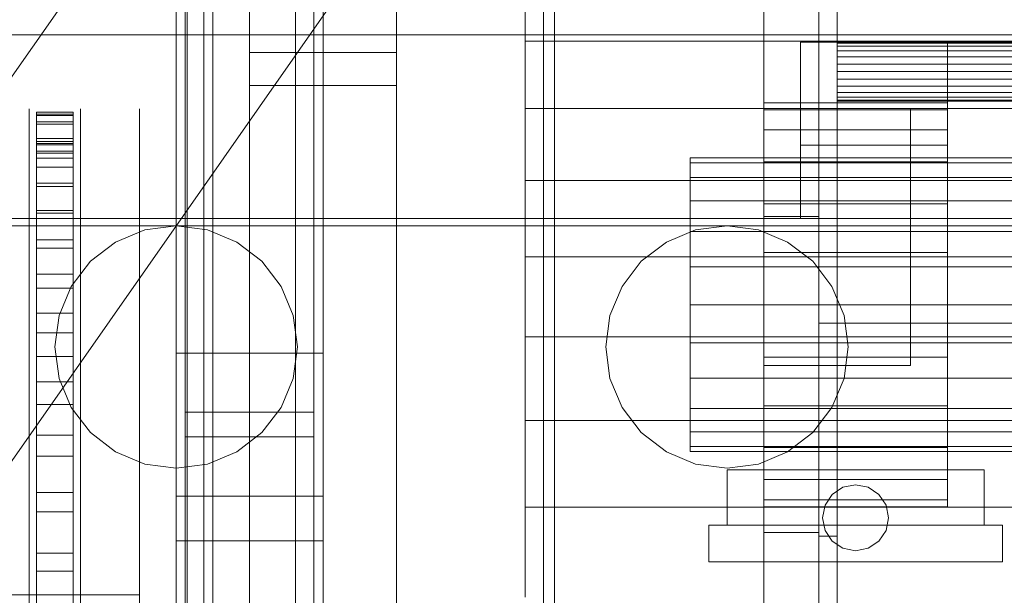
# Model space of a CAD drawing. Header units: millimetres. Extents: x -2233 to 61924, y -68080 to 6847.
# Tile 39 of 256: x -1543 to -1274, y -34153 to -33996. Entities that reach past the tile are written whole.
import ezdxf

# ---------------------------------------------------------------- set-up
doc = ezdxf.new("R2010")
doc.units = ezdxf.units.MM
for name, color, linetype, lineweight in [('COTAS_O', 1, 'Continuous', 0), ('frontal_briquetadora', 7, 'Continuous', 0), ('frontal_C03', 7, 'Continuous', 0), ('frontal_dosificador', 7, 'Continuous', 0), ('frontal_secador', 7, 'Continuous', 0), ('frontal_tolva', 7, 'Continuous', 0)]:
    doc.layers.add(name, color=color, linetype=linetype, lineweight=lineweight)
doc.dimstyles.new('R19_100', dxfattribs={"dimtxt": 250, "dimasz": 150, "dimexe": 150, "dimexo": 80, "dimgap": 100, "dimtad": 1, "dimtih": 1, "dimtoh": 1, "dimdsep": 46, "dimcen": 0.09, "dimadec": 0, "dimazin": 0, "dimtfac": 1, "dimtdec": 4, "dimtofl": 0, "dimtmove": 0, "dimatfit": 3, "dimfxl": 1, "dimtolj": 1, "dimtzin": 0, "dimarcsym": 0})

# ---------------------------------------------------------------- blocks, each defined once
blk = doc.blocks.new('DIM_R28_51')
at = {"layer": 'COTAS_O'}
for p, q in [((-1725, -31700), (-1025, -31700)), ((-1025, -31700), (-1070, -31850)), ((-1025, -34400), (-1025, -31700)), ((-1025, -31700), (-980, -31850)), ((-1025, -34400), (-1070, -34250)), ((-1025, -34400), (-980, -34250)), ((-1725, -34400), (-1025, -34400))]:
    blk.add_line(p, q, dxfattribs=at)
blk.add_text('2700 O', height=250, rotation=90, dxfattribs=at).set_placement((-1125, -33050))
blk = doc.blocks.new('DIM_R28_52')
at = {"layer": 'COTAS_O'}
for p, q in [((-1725, -33700), (-1575, -33655)), ((1725, -33700), (1575, -33655)), ((-1725, -34400), (-1725, -33700)), ((-1725, -33700), (1725, -33700)), ((-1725, -33700), (-1575, -33745)), ((1725, -33700), (1575, -33745)), ((1725, -34400), (1725, -33700))]:
    blk.add_line(p, q, dxfattribs=at)
blk.add_text('3450 O', height=250, dxfattribs=at).set_placement((0, -33600))
blk = doc.blocks.new('DIM_R28_57')
at = {"layer": 'COTAS_O'}
for p, q in [((-1480, -33670), (-780, -33670)), ((-780, -33670), (-825, -33820)), ((-780, -36000), (-780, -33670)), ((-780, -33670), (-735, -33820)), ((-780, -36000), (-825, -35850)), ((-780, -36000), (-735, -35850)), ((-1480, -36000), (-780, -36000))]:
    blk.add_line(p, q, dxfattribs=at)
blk.add_text('2330 O', height=250, rotation=90, dxfattribs=at).set_placement((-880, -34835))
blk = doc.blocks.new('DIM_R28_59')
at = {"layer": 'COTAS_O'}
for p, q in [((-1400, -33000), (-700, -33000)), ((-700, -33000), (-745, -33150)), ((-700, -36000), (-700, -33000)), ((-700, -33000), (-655, -33150)), ((-700, -36000), (-745, -35850)), ((-700, -36000), (-655, -35850)), ((-1400, -36000), (-700, -36000))]:
    blk.add_line(p, q, dxfattribs=at)
blk.add_text('3000 O', height=250, rotation=90, dxfattribs=at).set_placement((-800, -34500))

msp = doc.modelspace()

# ---------------------------------------------------------------- linework, layer by layer
at = {"layer": 'frontal_briquetadora'}
for p, q in [((-1405, -34001.746), (-1405, -33984.725)), ((-1405, -34020.086), (-1405, -34001.746)), ((-630, -34001.746), (-1405, -34001.746)), ((-1540, -34021.432), (-1540, -34020.159)), ((-1540, -34023.974), (-1540, -34021.432)), ((-1538, -34021.599), (-1538, -34021.008)), ((-1538, -34021.008), (-1538, -34021.918)), ((-1538, -34021.008), (-1528, -34021.008)), ((-1538, -34023.687), (-1538, -34021.599)), ((-1538, -34021.599), (-1528, -34021.599)), ((-1538, -34021.918), (-1538, -34024.323)), ((-1538, -34021.918), (-1528, -34021.918)), ((-1528, -34021.008), (-1528, -34021.918)), ((-1528, -34021.599), (-1528, -34021.008)), ((-1528, -34023.687), (-1528, -34021.599)), ((-1528, -34021.918), (-1528, -34024.323)), ((-1526, -34021.432), (-1526, -34020.159)), ((-1526, -34023.974), (-1526, -34021.432)), ((-1510, -34021.432), (-1510, -34020.159)), ((-1510, -34023.974), (-1510, -34021.432)), ((-1405, -34039.668), (-1405, -34020.086)), ((-630, -34020.086), (-1405, -34020.086)), ((-1540, -34027.772), (-1540, -34023.974)), ((-1538, -34255.522), (-1538, -34023.687)), ((-1538, -34023.687), (-1528, -34023.687)), ((-1538, -34024.323), (-1538, -34028.212)), ((-1538, -34024.323), (-1528, -34024.323)), ((-1528, -34255.522), (-1528, -34023.687)), ((-1528, -34024.323), (-1528, -34028.212)), ((-1526, -34027.772), (-1526, -34023.974)), ((-1510, -34027.772), (-1510, -34023.974)), ((-1540, -34032.813), (-1540, -34027.772)), ((-1540, -34030.642), (-1540, -34030)), ((-1538, -34028.212), (-1538, -34033.566)), ((-1538, -34028.212), (-1528, -34028.212)), ((-1538, -34029.008), (-1538, -34029.894)), ((-1538, -34029.584), (-1538, -34029.008)), ((-1538, -34029.008), (-1528, -34029.008)), ((-1538, -34031.618), (-1538, -34029.584)), ((-1538, -34029.584), (-1528, -34029.584)), ((-1538, -34029.894), (-1538, -34032.237)), ((-1538, -34029.894), (-1528, -34029.894)), ((-1528, -34028.212), (-1528, -34033.566)), ((-1528, -34029.584), (-1528, -34029.008)), ((-1528, -34029.008), (-1528, -34029.894)), ((-1528, -34031.618), (-1528, -34029.584)), ((-1528, -34029.894), (-1528, -34032.237)), ((-1526, -34032.813), (-1526, -34027.772)), ((-1526, -34030.642), (-1526, -34030)), ((-1510, -34032.813), (-1510, -34027.772)), ((-1540, -34032.567), (-1540, -34030.642)), ((-1540, -34035.764), (-1540, -34032.567)), ((-1540, -34039.075), (-1540, -34032.813)), ((-1538, -34263.452), (-1538, -34031.618)), ((-1538, -34031.618), (-1528, -34031.618)), ((-1538, -34032.237), (-1538, -34036.025)), ((-1538, -34032.237), (-1528, -34032.237)), ((-1528, -34263.452), (-1528, -34031.618)), ((-1528, -34032.237), (-1528, -34036.025)), ((-1526, -34032.567), (-1526, -34030.642)), ((-1526, -34035.764), (-1526, -34032.567)), ((-1526, -34039.075), (-1526, -34032.813)), ((-1510, -34039.075), (-1510, -34032.813)), ((-1538, -34033.566), (-1538, -34040.36)), ((-1538, -34033.566), (-1528, -34033.566)), ((-1528, -34033.566), (-1528, -34040.36)), ((-1540, -34040.222), (-1540, -34035.764)), ((-1538, -34036.025), (-1538, -34041.241)), ((-1538, -34036.025), (-1528, -34036.025)), ((-1528, -34036.025), (-1528, -34041.241)), ((-1526, -34040.222), (-1526, -34035.764)), ((-1540, -34046.532), (-1540, -34039.075)), ((-1540, -34045.921), (-1540, -34040.222)), ((-1538, -34040.36), (-1538, -34048.56)), ((-1538, -34040.36), (-1528, -34040.36)), ((-1528, -34040.36), (-1528, -34048.56)), ((-1526, -34046.532), (-1526, -34039.075)), ((-1526, -34045.921), (-1526, -34040.222)), ((-1510, -34046.532), (-1510, -34039.075)), ((-1405, -34060.408), (-1405, -34039.668)), ((-630, -34039.668), (-1405, -34039.668)), ((-1538, -34041.241), (-1538, -34047.859)), ((-1538, -34041.241), (-1528, -34041.241)), ((-1528, -34041.241), (-1528, -34047.859)), ((-1540, -34052.836), (-1540, -34045.921)), ((-1526, -34052.836), (-1526, -34045.921)), ((-1540, -34055.154), (-1540, -34046.532)), ((-1538, -34047.859), (-1538, -34055.846)), ((-1538, -34047.859), (-1528, -34047.859)), ((-1538, -34048.56), (-1538, -34058.126)), ((-1538, -34048.56), (-1528, -34048.56)), ((-1528, -34047.859), (-1528, -34055.846)), ((-1528, -34048.56), (-1528, -34058.126)), ((-1526, -34055.154), (-1526, -34046.532)), ((-1510, -34055.154), (-1510, -34046.532)), ((-1540, -34060.938), (-1540, -34052.836)), ((-1526, -34060.938), (-1526, -34052.836)), ((-1540, -34064.906), (-1540, -34055.154)), ((-1538, -34055.846), (-1538, -34065.165)), ((-1538, -34055.846), (-1528, -34055.846)), ((-1528, -34055.846), (-1528, -34065.165)), ((-1526, -34064.906), (-1526, -34055.154)), ((-1510, -34064.906), (-1510, -34055.154)), ((-1538, -34058.126), (-1538, -34069.012)), ((-1538, -34058.126), (-1528, -34058.126)), ((-1528, -34058.126), (-1528, -34069.012)), ((-1540, -34070.192), (-1540, -34060.938)), ((-1526, -34070.192), (-1526, -34060.938)), ((-1405, -34082.216), (-1405, -34060.408)), ((-630, -34060.408), (-1405, -34060.408)), ((-1540, -34075.747), (-1540, -34064.906)), ((-1526, -34075.747), (-1526, -34064.906)), ((-1510, -34075.747), (-1510, -34064.906)), ((-1538, -34065.165), (-1538, -34075.769)), ((-1538, -34065.165), (-1528, -34065.165)), ((-1528, -34065.165), (-1528, -34075.769)), ((-1540, -34080.559), (-1540, -34070.192)), ((-1538, -34069.012), (-1538, -34081.166)), ((-1538, -34069.012), (-1528, -34069.012)), ((-1528, -34069.012), (-1528, -34081.166)), ((-1526, -34080.559), (-1526, -34070.192)), ((-1540, -34087.632), (-1540, -34075.747)), ((-1526, -34087.632), (-1526, -34075.747)), ((-1510, -34087.632), (-1510, -34075.747)), ((-1538, -34075.769), (-1538, -34087.608)), ((-1538, -34075.769), (-1528, -34075.769)), ((-1528, -34075.769), (-1528, -34087.608)), ((-1540, -34091.994), (-1540, -34080.559)), ((-1526, -34091.994), (-1526, -34080.559)), ((-1538, -34081.166), (-1538, -34094.527)), ((-1538, -34081.166), (-1528, -34081.166)), ((-1528, -34081.166), (-1528, -34094.527)), ((-1510, -34088.791), (-1510, -34083.177)), ((-1405, -34105), (-1405, -34082.216)), ((-630, -34082.216), (-1405, -34082.216)), ((-1540, -34100.514), (-1540, -34087.632)), ((-1538, -34087.608), (-1538, -34100.623)), ((-1538, -34087.608), (-1528, -34087.608)), ((-1528, -34087.608), (-1528, -34100.623)), ((-1526, -34100.514), (-1526, -34087.632)), ((-1510, -34100.514), (-1510, -34087.632)), ((-1510, -34099.562), (-1510, -34088.791)), ((-1540, -34104.448), (-1540, -34091.994)), ((-1526, -34104.448), (-1526, -34091.994)), ((-1538, -34094.527), (-1538, -34109.032)), ((-1538, -34094.527), (-1528, -34094.527)), ((-1528, -34094.527), (-1528, -34109.032)), ((-1510, -34114.62), (-1510, -34099.562)), ((-1540, -34114.338), (-1540, -34100.514)), ((-1538, -34100.623), (-1538, -34114.753)), ((-1538, -34100.623), (-1528, -34100.623)), ((-1528, -34100.623), (-1528, -34114.753)), ((-1526, -34114.338), (-1526, -34100.514)), ((-1510, -34114.338), (-1510, -34100.514)), ((-1540, -34117.868), (-1540, -34104.448)), ((-1526, -34117.868), (-1526, -34104.448)), ((-1405, -34128.662), (-1405, -34105)), ((-630, -34105), (-1405, -34105)), ((-1538, -34109.032), (-1538, -34124.609)), ((-1538, -34109.032), (-1528, -34109.032)), ((-1528, -34109.032), (-1528, -34124.609)), ((-1540, -34129.049), (-1540, -34114.338)), ((-1538, -34114.753), (-1538, -34129.927)), ((-1538, -34114.753), (-1528, -34114.753)), ((-1528, -34114.753), (-1528, -34129.927)), ((-1526, -34129.049), (-1526, -34114.338)), ((-1510, -34129.049), (-1510, -34114.338)), ((-1510, -34132.744), (-1510, -34114.62)), ((-1540, -34132.196), (-1540, -34117.868)), ((-1526, -34132.196), (-1526, -34117.868)), ((-1538, -34124.609), (-1538, -34141.184)), ((-1538, -34124.609), (-1528, -34124.609)), ((-1528, -34124.609), (-1528, -34141.184)), ((-1540, -34144.586), (-1540, -34129.049)), ((-1526, -34144.586), (-1526, -34129.049)), ((-1510, -34144.586), (-1510, -34129.049)), ((-1405, -34153.1), (-1405, -34128.662)), ((-630, -34128.662), (-1405, -34128.662)), ((-1538, -34129.927), (-1538, -34146.072)), ((-1538, -34129.927), (-1528, -34129.927)), ((-1528, -34129.927), (-1528, -34146.072)), ((-1540, -34147.372), (-1540, -34132.196)), ((-1526, -34147.372), (-1526, -34132.196)), ((-1510, -34152.465), (-1510, -34132.744)), ((-1538, -34141.184), (-1538, -34158.675)), ((-1538, -34141.184), (-1528, -34141.184)), ((-1528, -34141.184), (-1528, -34158.675)), ((-1540, -34160.884), (-1540, -34144.586)), ((-1526, -34160.884), (-1526, -34144.586)), ((-1510, -34160.884), (-1510, -34144.586)), ((-1540, -34163.329), (-1540, -34147.372)), ((-1538, -34146.072), (-1538, -34163.111)), ((-1538, -34146.072), (-1528, -34146.072)), ((-1528, -34146.072), (-1528, -34163.111)), ((-1526, -34163.329), (-1526, -34147.372)), ((-1660, -34152.465), (-1510, -34152.465)), ((-1510, -34152.465), (-1510, -34172.186))]:
    msp.add_line(p, q, dxfattribs=at)
at = {"layer": 'frontal_C03'}
for p, q in [((-1500, -34875.113), (-1500, -32314.944)), ((-1500, -32318.841), (-1500, -34879.011)), ((-1497, -35975), (-1497, -32996.942)), ((-1490, -35975), (-1490, -32996.942)), ((-1497, -35975), (-1497, -33266.434)), ((-1490, -35975), (-1490, -33266.434)), ((-1480, -34004.816), (-1480, -33657.91)), ((-1440, -33657.91), (-1440, -34004.816)), ((-1480, -33666.893), (-1480, -34013.799)), ((-1440, -34013.799), (-1440, -33666.893)), ((-1497, -35975), (-1497, -33805.417)), ((-1490, -35975), (-1490, -33805.417)), ((-1500, -34086.651), (-1500, -33817.159)), ((-1460, -33817.159), (-1460, -34086.651)), ((-1492.5, -34418.43), (-1492.5, -33823.47)), ((-1467.5, -33823.47), (-1467.5, -34418.43)), ((-1497.5, -34158.748), (-1497.5, -33833.28)), ((-1462.5, -33833.28), (-1462.5, -34158.748)), ((-1497.5, -34165.485), (-1497.5, -33840.017)), ((-1462.5, -34165.485), (-1462.5, -33840.017)), ((-1492.5, -34444.787), (-1492.5, -33849.827)), ((-1467.5, -34444.787), (-1467.5, -33849.827)), ((-1500, -34125.629), (-1500, -33856.137)), ((-1460, -34125.629), (-1460, -33856.137)), ((-1500, -34137.755), (-1500, -33868.264)), ((-1460, -33868.264), (-1460, -34137.755)), ((-1500, -34186.478), (-1500, -33916.987)), ((-1460, -34186.478), (-1460, -33916.987)), ((-1480, -34274.308), (-1480, -33927.401)), ((-1440, -33927.401), (-1440, -34274.308)), ((-1480, -33936.384), (-1480, -34283.291)), ((-1440, -34283.291), (-1440, -33936.384)), ((-1440, -34004.816), (-1480, -34004.816)), ((-1480, -34004.816), (-1480, -34013.799)), ((-1440, -34013.799), (-1440, -34004.816)), ((-1480, -34013.799), (-1440, -34013.799)), ((-1460, -34086.651), (-1500, -34086.651)), ((-1500, -34086.651), (-1500, -34125.629)), ((-1500, -34356.142), (-1500, -34086.651)), ((-1460, -34125.629), (-1460, -34086.651)), ((-1460, -34086.651), (-1460, -34356.142)), ((-1497.5, -34109.509), (-1497.5, -34102.771)), ((-1497.5, -34102.771), (-1462.5, -34102.771)), ((-1497.5, -34428.24), (-1497.5, -34102.771)), ((-1462.5, -34102.771), (-1462.5, -34109.509)), ((-1462.5, -34102.771), (-1462.5, -34428.24)), ((-1462.5, -34109.509), (-1497.5, -34109.509)), ((-1497.5, -34434.977), (-1497.5, -34109.509)), ((-1462.5, -34434.977), (-1462.5, -34109.509)), ((-1500, -34125.629), (-1460, -34125.629)), ((-1500, -34395.121), (-1500, -34125.629)), ((-1460, -34395.121), (-1460, -34125.629)), ((-1460, -34137.755), (-1500, -34137.755)), ((-1500, -34137.755), (-1500, -34186.478)), ((-1500, -34407.247), (-1500, -34137.755)), ((-1460, -34186.478), (-1460, -34137.755)), ((-1460, -34137.755), (-1460, -34407.247))]:
    msp.add_line(p, q, dxfattribs=at)
at = {"layer": 'frontal_dosificador'}
for p, q in [((-150, -34000), (-1850, -34000)), ((-300, -34050), (-1700, -34050)), ((-300, -34052), (-1700, -34052)), ((-1508.541, -34053.124), (-1516.5, -34056.421)), ((-1500, -34052), (-1508.541, -34053.124)), ((-1491.459, -34053.124), (-1500, -34052)), ((-1483.5, -34056.421), (-1491.459, -34053.124)), ((-1358.541, -34053.124), (-1366.5, -34056.421)), ((-1350, -34052), (-1358.541, -34053.124)), ((-1341.459, -34053.124), (-1350, -34052)), ((-1333.5, -34056.421), (-1341.459, -34053.124)), ((-1516.5, -34056.421), (-1523.335, -34061.665)), ((-1476.665, -34061.665), (-1483.5, -34056.421)), ((-1366.5, -34056.421), (-1373.335, -34061.665)), ((-1326.665, -34061.665), (-1333.5, -34056.421)), ((-1523.335, -34061.665), (-1528.579, -34068.5)), ((-1471.421, -34068.5), (-1476.665, -34061.665)), ((-1373.335, -34061.665), (-1378.579, -34068.5)), ((-1321.421, -34068.5), (-1326.665, -34061.665)), ((-1528.579, -34068.5), (-1531.876, -34076.459)), ((-1468.124, -34076.459), (-1471.421, -34068.5)), ((-1378.579, -34068.5), (-1381.876, -34076.459)), ((-1318.124, -34076.459), (-1321.421, -34068.5)), ((-1531.876, -34076.459), (-1533, -34085)), ((-1467, -34085), (-1468.124, -34076.459)), ((-1381.876, -34076.459), (-1383, -34085)), ((-1317, -34085), (-1318.124, -34076.459)), ((-1533, -34085), (-1531.876, -34093.541)), ((-1468.124, -34093.541), (-1467, -34085)), ((-1383, -34085), (-1381.876, -34093.541)), ((-1318.124, -34093.541), (-1317, -34085)), ((-1531.876, -34093.541), (-1528.579, -34101.5)), ((-1471.421, -34101.5), (-1468.124, -34093.541)), ((-1381.876, -34093.541), (-1378.579, -34101.5)), ((-1321.421, -34101.5), (-1318.124, -34093.541)), ((-1528.579, -34101.5), (-1523.335, -34108.335)), ((-1476.665, -34108.335), (-1471.421, -34101.5)), ((-1378.579, -34101.5), (-1373.335, -34108.335)), ((-1326.665, -34108.335), (-1321.421, -34101.5)), ((-1523.335, -34108.335), (-1516.5, -34113.579)), ((-1483.5, -34113.579), (-1476.665, -34108.335)), ((-1373.335, -34108.335), (-1366.5, -34113.579)), ((-1333.5, -34113.579), (-1326.665, -34108.335)), ((-1516.5, -34113.579), (-1508.541, -34116.876)), ((-1491.459, -34116.876), (-1483.5, -34113.579)), ((-1366.5, -34113.579), (-1358.541, -34116.876)), ((-1341.459, -34116.876), (-1333.5, -34113.579)), ((-1508.541, -34116.876), (-1500, -34118)), ((-1500, -34118), (-1491.459, -34116.876)), ((-1358.541, -34116.876), (-1350, -34118)), ((-1350, -34118), (-1341.459, -34116.876))]:
    msp.add_line(p, q, dxfattribs=at)
at = {"layer": 'frontal_secador'}
for p, q in [((-1400, -36000), (-1400, -33000)), ((-1340, -36000), (-1340, -33000)), ((-1400, -36000), (-1400, -33075)), ((-1400, -35590), (-1400, -33075)), ((-1400, -35940), (-1400, -33075)), ((-1400, -34650), (-1400, -33075)), ((-1397, -35940), (-1397, -33075)), ((-1325, -36000), (-1325, -33075)), ((-1325, -35590), (-1325, -33075)), ((-1325, -35980), (-1325, -33075)), ((-1320, -35980), (-1320, -33075)), ((-1400, -36000), (-1400, -33250)), ((-1330, -34002), (-1290, -34002)), ((-1330, -34030), (-1330, -34002)), ((-1320, -34002.273), (-1320, -34002)), ((1320, -34002), (-1320, -34002)), ((-1320, -34003.072), (-1320, -34002.273)), ((1320, -34002.273), (-1320, -34002.273)), ((-1320, -34004.343), (-1320, -34003.072)), ((1320, -34003.072), (-1320, -34003.072)), ((-1290, -34030), (-1290, -34002)), ((-1320, -34006), (-1320, -34004.343)), ((1320, -34004.343), (-1320, -34004.343)), ((-1320, -34007.929), (-1320, -34006)), ((1320, -34006), (-1320, -34006)), ((-1320, -34010), (-1320, -34007.929)), ((1320, -34007.929), (-1320, -34007.929)), ((-1320, -34010), (-1320, -34012.071)), ((-1320, -34010), (1320, -34010)), ((-1320, -34012.071), (-1320, -34014)), ((1320, -34012.071), (-1320, -34012.071)), ((-1320, -34014), (-1320, -34015.657)), ((1320, -34014), (-1320, -34014)), ((-1320, -34015.657), (-1320, -34016.928)), ((1320, -34015.657), (-1320, -34015.657)), ((-1340, -34020.374), (-1340, -34018.5)), ((-1290, -34018.5), (-1340, -34018.5)), ((-1320, -34016.928), (-1320, -34017.727)), ((1320, -34016.928), (-1320, -34016.928)), ((-1320, -34017.727), (-1320, -34018)), ((1320, -34017.727), (-1320, -34017.727)), ((1320, -34018), (-1320, -34018)), ((-1290, -34020.374), (-1290, -34018.5)), ((-1340, -34020), (-1300, -34020)), ((-1340, -34050), (-1340, -34020)), ((-1340, -34025.869), (-1340, -34020.374)), ((-1290, -34020.374), (-1340, -34020.374)), ((-1300, -34050), (-1300, -34020)), ((-1290, -34025.869), (-1290, -34020.374)), ((-1340, -34034.609), (-1340, -34025.869)), ((-1290, -34025.869), (-1340, -34025.869)), ((-1290, -34034.609), (-1290, -34025.869)), ((-1330, -34030), (-1290, -34030)), ((-1330, -34050), (-1330, -34030)), ((-1290, -34050), (-1290, -34030)), ((-1360, -34034.863), (-1360, -34033.5)), ((1360, -34033.5), (-1360, -34033.5)), ((-1360, -34038.859), (-1360, -34034.863)), ((1360, -34034.863), (-1360, -34034.863)), ((-1340, -34046), (-1340, -34034.609)), ((-1290, -34034.609), (-1340, -34034.609)), ((-1290, -34046), (-1290, -34034.609)), ((-1360, -34045.216), (-1360, -34038.859)), ((1360, -34038.859), (-1360, -34038.859)), ((-1360, -34053.5), (-1360, -34045.216)), ((1360, -34045.216), (-1360, -34045.216)), ((-1340, -34059.265), (-1340, -34046)), ((-1290, -34046), (-1340, -34046)), ((-1290, -34059.265), (-1290, -34046)), ((-1340, -34049.5), (-1325, -34049.5)), ((-1340, -34135.5), (-1340, -34049.5)), ((-1340, -34050), (-1300, -34050)), ((-1340, -34090), (-1340, -34050)), ((-1330, -34050), (-1290, -34050)), ((-1325, -34135.5), (-1325, -34049.5)), ((-1300, -34090), (-1300, -34050)), ((-1360, -34063.147), (-1360, -34053.5)), ((1360, -34053.5), (-1360, -34053.5)), ((-1340, -34073.5), (-1340, -34059.265)), ((-1290, -34059.265), (-1340, -34059.265)), ((-1290, -34073.5), (-1290, -34059.265)), ((-1360, -34073.5), (-1360, -34063.147)), ((1360, -34063.147), (-1360, -34063.147)), ((-1360, -34073.5), (-1360, -34083.853)), ((-1360, -34073.5), (1360, -34073.5)), ((-1340, -34073.5), (-1340, -34087.735)), ((-1340, -34073.5), (-1290, -34073.5)), ((-1325, -34073.5), (-1320, -34073.5)), ((-1325, -34136.5), (-1325, -34073.5)), ((-1325, -34073.5), (-1262, -34073.5)), ((-1325, -34078.5), (-1325, -34073.5)), ((-1320, -34136.5), (-1320, -34073.5)), ((-1290, -34087.735), (-1290, -34073.5)), ((-1325, -34078.5), (-1262, -34078.5)), ((-1360, -34083.853), (-1360, -34093.5)), ((1360, -34083.853), (-1360, -34083.853)), ((-1340, -34087.735), (-1340, -34101)), ((-1290, -34087.735), (-1340, -34087.735)), ((-1290, -34087.735), (-1290, -34101)), ((-1340, -34090), (-1300, -34090)), ((-1360, -34093.5), (-1360, -34101.784)), ((1360, -34093.5), (-1360, -34093.5)), ((-1360, -34101.784), (-1360, -34108.141)), ((1360, -34101.784), (-1360, -34101.784)), ((-1340, -34101), (-1340, -34112.391)), ((-1290, -34101), (-1340, -34101)), ((-1290, -34101), (-1290, -34112.391)), ((-1360, -34108.141), (-1360, -34112.137)), ((1360, -34108.141), (-1360, -34108.141)), ((-1360, -34112.137), (-1360, -34113.5)), ((1360, -34112.137), (-1360, -34112.137)), ((-1340, -34112.391), (-1340, -34121.131)), ((-1290, -34112.391), (-1340, -34112.391)), ((-1290, -34112.391), (-1290, -34121.131)), ((1360, -34113.5), (-1360, -34113.5)), ((-1350, -34118.5), (-1280, -34118.5)), ((-1350, -34133.5), (-1350, -34118.5)), ((-1280, -34133.5), (-1280, -34118.5)), ((-1340, -34121.131), (-1340, -34126.626)), ((-1290, -34121.131), (-1340, -34121.131)), ((-1290, -34121.131), (-1290, -34126.626)), ((-1321.364, -34125.136), (-1318.444, -34123.185)), ((-1318.444, -34123.185), (-1315, -34122.5)), ((-1315, -34122.5), (-1311.556, -34123.185)), ((-1311.556, -34123.185), (-1308.636, -34125.136)), ((-1340, -34126.626), (-1340, -34128.5)), ((-1290, -34126.626), (-1340, -34126.626)), ((-1323.315, -34128.056), (-1321.364, -34125.136)), ((-1308.636, -34125.136), (-1306.685, -34128.056)), ((-1290, -34126.626), (-1290, -34128.5)), ((-1290, -34128.5), (-1340, -34128.5)), ((-1324, -34131.5), (-1323.315, -34128.056)), ((-1306.685, -34128.056), (-1306, -34131.5)), ((-1323.315, -34134.944), (-1324, -34131.5)), ((-1306, -34131.5), (-1306.685, -34134.944)), ((-1355, -34133.5), (-1275, -34133.5)), ((-1355, -34143.5), (-1355, -34133.5)), ((-1350, -34133.5), (-1280, -34133.5)), ((-1275, -34143.5), (-1275, -34133.5)), ((-1340, -34135.5), (-1325, -34135.5)), ((-1325, -34136.5), (-1320, -34136.5)), ((-1321.364, -34137.864), (-1323.315, -34134.944)), ((-1306.685, -34134.944), (-1308.636, -34137.864)), ((-1318.444, -34139.815), (-1321.364, -34137.864)), ((-1315, -34140.5), (-1318.444, -34139.815)), ((-1311.556, -34139.815), (-1315, -34140.5)), ((-1308.636, -34137.864), (-1311.556, -34139.815)), ((-1355, -34143.5), (-1275, -34143.5))]:
    msp.add_line(p, q, dxfattribs=at)
at = {"layer": 'frontal_tolva'}
for p, q in [((-1769.584, -34332.806), (-722.584, -32835.806)), ((-1720.416, -34367.194), (-673.416, -32870.194))]:
    msp.add_line(p, q, dxfattribs=at)

# ---------------------------------------------------------------- dimensions: what is measured, and where the dimension line sits
at = {"layer": 'COTAS_O'}
for p1, p2, distance, picture, middle in [((-1725, -34400), (-1725, -31700), -700, 'DIM_R28_51', (-1025, -33050)), ((-1400, -36000), (-1400, -33000), -700, 'DIM_R28_59', (-700, -34500)), ((-1725, -34400), (1725, -34400), 700, 'DIM_R28_52', (0, -33700)), ((-1480, -36000), (-1480, -33670), -700, 'DIM_R28_57', (-780, -34835))]:
    dim = msp.add_aligned_dim(p1=p1, p2=p2, distance=distance, text='<> O', dimstyle='R19_100', dxfattribs=at)
    dim.commit()
    dim.dimension.update_dxf_attribs({"geometry": picture, "text_midpoint": middle})

doc.saveas('drawing.dxf')
